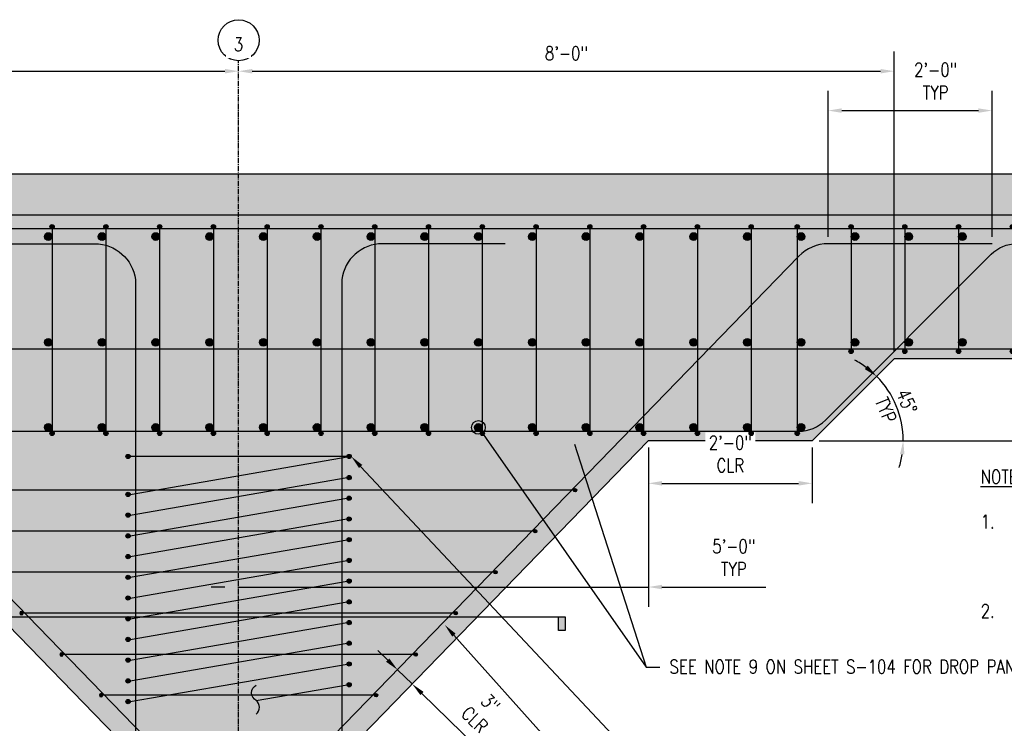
# Model space of a CAD drawing. Header units: inches. Extents: x 870 to 1996, y -84 to 460.
# Tile 13 of 20: x 970 to 1114, y 132 to 235. Entities that reach past the tile are written whole.
import ezdxf
from ezdxf import colors
from ezdxf.entities.mleader import LeaderData, LeaderLine
from ezdxf.enums import TextEntityAlignment as Align
from ezdxf.math import Vec2, Vec3

# ---------------------------------------------------------------- set-up
doc = ezdxf.new("R2010")
doc.units = ezdxf.units.IN
doc.header["$MEASUREMENT"] = 0
doc.linetypes.add('CENTER2', pattern=[1.125, 0.75, -0.125, 0.125, -0.125])
for name, color, linetype in [('A-DETL', 3, 'Continuous'), ('A-DETL-GENF', 3, 'Continuous'), ('A-DETL-WIDE', 5, 'Continuous'), ('A-FLOR', 173, 'Continuous'), ('G-ANNO-SYMB', 2, 'Continuous'), ('G-ANNO-TEXT', 2, 'Continuous'), ('S-ANNO-DIMS', 1, 'Continuous'), ('S-ANNO-NOTE', 2, 'Continuous'), ('S-ANNO-SYMB', 2, 'Continuous'), ('S-ANNO-TEXT', 2, 'Continuous'), ('S-COLS', 53, 'Continuous'), ('S-GRID', 1, 'CENTER2'), ('S-GRID-IDEN', 1, 'Continuous')]:
    doc.layers.add(name, color=color, linetype=linetype)
doc.layers.add('A-WALL-PATT', color=9, linetype='Continuous', true_color=0x808080)
doc.styles.add('Annotative', font='romans.shx', dxfattribs={"width": 0.8, "height": 0.125})
doc.styles.add('Arial', font='romans.shx', dxfattribs={"width": 0.8})
doc.styles.add('ROMANS', font='romans.shx', dxfattribs={"width": 0.8})
doc.dimstyles.new('Annotative', dxfattribs={"dimscale": 0, "dimtxt": 0.125, "dimasz": 0.125, "dimexe": 0.18, "dimexo": 0.0625, "dimgap": 0.09, "dimtad": 1, "dimdec": 3, "dimzin": 3, "dimdsep": 46, "dimlunit": 4, "dimtxsty": 'Annotative', "dimcen": 0.09, "dimclrt": 2, "dimazin": 2, "dimtfac": 1, "dimtdec": 3, "dimtmove": 0, "dimatfit": 0, "dimfxl": 1, "dimtfill": 1, "dimfrac": 2, "dimtolj": 1, "dimtzin": 0, "dimarcsym": 0})

# ---------------------------------------------------------------- blocks, each defined once
blk = doc.blocks.new('Grid - Circle 3_8_-570341-SECTION _COLUMN STRIP_ LONG - Callout 1')
at = {"layer": 'S-GRID-IDEN'}
blk.add_circle((1002.08, 223.25), 3, dxfattribs=at)
blk = doc.blocks.new('*D63')
at = {"layer": 'S-ANNO-DIMS', "color": 0, "lineweight": -2, "transparency": 16777216}
for p, q in [((906.08, 186.37), (906.08, 230.32)), ((908.08, 227.44), (1000.08, 227.44))]:
    blk.add_line(p, q, dxfattribs=at)
at = {"layer": 'S-ANNO-DIMS', "color": 0, "transparency": 16777216}
for points in [[(908.08, 227.77), (908.08, 227.11), (906.08, 227.44)], [(1000.08, 227.77), (1000.08, 227.11), (1002.08, 227.44)]]:
    blk.add_solid(points, dxfattribs=at)
at = {"layer": 'S-ANNO-DIMS', "color": 2, "lineweight": -3, "transparency": 16777216, "insert": (954.08, 230.07), "char_height": 2, "width": 8.2186, "attachment_point": 5, "style": 'Annotative'}
blk.add_mtext('\\A1;8\'-0"', dxfattribs=at)
blk = doc.blocks.new('*D64')
at = {"layer": 'S-ANNO-DIMS', "color": 0, "lineweight": -2, "transparency": 16777216}
for p, q in [((1098.08, 186.37), (1098.08, 230.32)), ((1004.08, 227.44), (1096.08, 227.44))]:
    blk.add_line(p, q, dxfattribs=at)
at = {"layer": 'S-ANNO-DIMS', "color": 0, "transparency": 16777216}
for points in [[(1004.08, 227.77), (1004.08, 227.11), (1002.08, 227.44)], [(1096.08, 227.77), (1096.08, 227.11), (1098.08, 227.44)]]:
    blk.add_solid(points, dxfattribs=at)
at = {"layer": 'S-ANNO-DIMS', "color": 2, "lineweight": -3, "transparency": 16777216, "insert": (1050.08, 230.07), "char_height": 2, "width": 8.2186, "attachment_point": 5, "style": 'Annotative'}
blk.add_mtext('\\A1;8\'-0"', dxfattribs=at)
blk = doc.blocks.new('*D39')
at = {"layer": 'S-ANNO-DIMS', "color": 0, "lineweight": -2, "transparency": 16777216}
for p, q in [((1151.2, 185.37), (1160.25, 185.37)), ((1157.37, 183.37), (1157.37, 175.37)), ((1087.08, 173.37), (1160.25, 173.37))]:
    blk.add_line(p, q, dxfattribs=at)
at = {"layer": 'S-ANNO-DIMS', "color": 0, "transparency": 16777216}
for points in [[(1157.04, 183.37), (1157.7, 183.37), (1157.37, 185.37)], [(1157.04, 175.37), (1157.7, 175.37), (1157.37, 173.37)]]:
    blk.add_solid(points, dxfattribs=at)
at = {"layer": 'S-ANNO-DIMS', "color": 2, "transparency": 16777216, "insert": (1154.74, 179.37), "char_height": 2, "attachment_point": 5, "rotation": 90, "style": 'Annotative', "bg_fill": 3, "box_fill_scale": 1.25, "bg_fill_color": 256, "bg_fill_true_color": 13158600, "bg_fill_transparency": 0}
blk.add_mtext('\\A1;1\'-0"', dxfattribs=at)
blk = doc.blocks.new('_DotBlank')
at = {"color": 0, "linetype": 'ByBlock', "lineweight": -2}
blk.add_line((-0.5, 0), (-1, 0), dxfattribs=at)
blk.add_circle((0, 0), 0.5, dxfattribs=at)
blk = doc.blocks.new('Reinforcing Bar Section_USACE - __5-V7-INTERIOR COLUMN SECTION')
h = blk.add_hatch(color=256)
h.dxf.hatch_style = 1
h.paths.add_polyline_path([(-1177.2, 10.66, 1), (-1177.83, 10.66, 1)])
blk.add_circle((-1177.51, 10.66), 0.312)
blk = doc.blocks.new('Reinforcing Bar Section_USACE - __9-1453024-INTERIOR COLUMN SECTION')
h = blk.add_hatch(color=256)
h.dxf.hatch_style = 1
h.paths.add_polyline_path([(-1291.05, -1.24, 1), (-1292.17, -1.24, 1)])
blk.add_circle((-1291.61, -1.24), 0.562)
blk = doc.blocks.new('*U33')
at = {"layer": 'A-DETL', "lineweight": -3}
for p in [(1291.61, 9.24), (1291.61, -6.26)]:
    blk.add_blockref('Reinforcing Bar Section_USACE - __9-1453024-INTERIOR COLUMN SECTION', p, dxfattribs=at)
blk = doc.blocks.new('*U34')
at = {"color": 0, "linetype": 'ByBlock', "lineweight": -2, "transparency": 16777216}
for p in [(55.125, 0), (63, 0), (70.875, 0), (78.75, 0), (86.625, 0), (94.5, 0), (102.375, 0), (110.25, 0), (118.125, 0), (126, 0), (133.875, 0), (141.75, 0), (149.625, 0), (157.5, 0), (165.375, 0), (173.25, 0), (181.125, 0), (189, 0)]:
    blk.add_blockref('*U33', p, dxfattribs=at)
blk = doc.blocks.new('*U35')
at = {"layer": 'A-DETL', "lineweight": -3}
blk.add_blockref('Reinforcing Bar Section_USACE - __9-1453024-INTERIOR COLUMN SECTION', (1291.61, 1.24), dxfattribs=at)
blk = doc.blocks.new('*U36')
at = {"color": 0, "linetype": 'ByBlock', "lineweight": -2, "transparency": 16777216}
for p in [(55.125, 0), (63, 0), (70.875, 0), (78.75, 0), (86.625, 0), (94.5, 0), (102.375, 0), (110.25, 0), (118.125, 0), (126, 0), (133.875, 0), (141.75, 0), (149.625, 0), (157.5, 0), (165.375, 0)]:
    blk.add_blockref('*U35', p, dxfattribs=at)
blk = doc.blocks.new('*D59')
at = {"layer": 'S-ANNO-DIMS', "color": 0, "lineweight": -2, "transparency": 16777216}
for start, end in [(53.6035, 62.207), (0, 45), (342.793, 351.3965)]:
    blk.add_arc((1086.08, 173.37), 13.33, start, end, dxfattribs=at)
at = {"layer": 'S-ANNO-DIMS', "color": 0, "transparency": 16777216}
for points in [[(1094.21, 184.36), (1093.77, 183.85), (1095.5, 182.8)], [(1098.93, 171.41), (1099.59, 171.36), (1099.41, 173.37)]]:
    blk.add_solid(points, dxfattribs=at)
at = {"layer": 'S-ANNO-DIMS', "color": 2, "transparency": 16777216, "insert": (1098.39, 178.48), "char_height": 2, "attachment_point": 5, "rotation": 292.5, "style": 'Annotative'}
blk.add_mtext('\\A1;45°\\PTYP', dxfattribs=at)
blk = doc.blocks.new('*D45')
at = {"layer": 'S-ANNO-DIMS', "color": 0, "lineweight": -2, "transparency": 16777216}
for p, q in [((1086.08, 172.37), (1086.08, 164.25)), ((1064.08, 167.13), (1084.08, 167.13))]:
    blk.add_line(p, q, dxfattribs=at)
at = {"layer": 'S-ANNO-DIMS', "color": 0, "transparency": 16777216}
for points in [[(1064.08, 167.47), (1064.08, 166.8), (1062.08, 167.13)], [(1084.08, 167.47), (1084.08, 166.8), (1086.08, 167.13)]]:
    blk.add_solid(points, dxfattribs=at)
at = {"layer": 'S-ANNO-DIMS', "color": 2, "transparency": 16777216, "insert": (1074.08, 171.43), "char_height": 2, "attachment_point": 5, "style": 'Annotative', "bg_fill": 3, "box_fill_scale": 1.25, "bg_fill_color": 256, "bg_fill_true_color": 13158600, "bg_fill_transparency": 0}
blk.add_mtext('\\A1;2\'-0"\\PCLR', dxfattribs=at)
blk = doc.blocks.new('Reinforcing Bar Section_USACE - __4')
h = blk.add_hatch(color=256)
h.dxf.hatch_style = 1
h.paths.add_polyline_path([(-0.25, 0, 1), (0.25, 0, 1)])
blk.add_circle((0, 0), 0.25)
blk = doc.blocks.new('*D71')
at = {"layer": 'S-ANNO-DIMS', "color": 0, "lineweight": -2, "transparency": 16777216}
for p, q in [((1023.91, 141.25), (1022.48, 142.65)), ((1025.35, 139.86), (1027.5, 137.77)), ((1028.93, 136.38), (1037.3, 128.25))]:
    blk.add_line(p, q, dxfattribs=at)
at = {"layer": 'S-ANNO-DIMS', "color": 0, "transparency": 16777216}
for points in [[(1024.15, 141.49), (1023.68, 141.01), (1025.35, 139.86)], [(1029.17, 136.61), (1028.7, 136.14), (1027.5, 137.77)]]:
    blk.add_solid(points, dxfattribs=at)
at = {"layer": 'S-ANNO-DIMS', "color": 2, "transparency": 16777216, "insert": (1037.81, 133.74), "char_height": 2, "attachment_point": 5, "rotation": 315.8401, "style": 'Annotative', "bg_fill": 3, "box_fill_scale": 1.25, "bg_fill_color": 256, "bg_fill_true_color": 13158600, "bg_fill_transparency": 0}
blk.add_mtext('\\A1;3"\\PCLR', dxfattribs=at)
blk = doc.blocks.new('*U73')
at = {"layer": 'A-DETL', "lineweight": -3}
blk.add_line((0, 14.81), (0, -14.81), dxfattribs=at)
for p in [(1177.51, 4.47), (1177.51, -25.78)]:
    blk.add_blockref('Reinforcing Bar Section_USACE - __5-V7-INTERIOR COLUMN SECTION', p, dxfattribs=at)
blk = doc.blocks.new('*U74')
at = {"color": 0, "linetype": 'ByBlock', "lineweight": -2, "transparency": 16777216}
for p in [(55.125, 0), (63, 0), (70.875, 0), (78.75, 0), (86.625, 0), (94.5, 0), (102.375, 0), (110.25, 0), (118.125, 0), (126, 0), (133.875, 0), (141.75, 0), (149.625, 0), (157.5, 0)]:
    blk.add_blockref('*U73', p, dxfattribs=at)
blk = doc.blocks.new('*U75')
at = {"layer": 'A-DETL', "lineweight": -3}
blk.add_line((0, 8.81), (0, -8.81), dxfattribs=at)
for p in [(1177.51, -1.53), (1177.51, -19.78)]:
    blk.add_blockref('Reinforcing Bar Section_USACE - __5-V7-INTERIOR COLUMN SECTION', p, dxfattribs=at)
blk = doc.blocks.new('*U76')
at = {"color": 0, "linetype": 'ByBlock', "lineweight": -2, "transparency": 16777216}
for p in [(0, 0), (7.875, 0), (15.75, 0), (23.625, 0), (31.5, 0), (39.375, 0), (47.25, 0), (55.125, 0)]:
    blk.add_blockref('*U75', p, dxfattribs=at)
blk = doc.blocks.new('*U84')
at = {"lineweight": -3}
h = blk.add_hatch(color=256, dxfattribs=at)
edge = h.paths.add_edge_path()
edge.add_line((-0.3125, 0), (-0.4947, 0))
edge.add_line((-0.4947, 0), (0, -0.4947))
edge.add_line((0, -0.4947), (0.4947, 0))
edge.add_line((0.4947, 0), (0.3125, 0))
edge.add_arc((0, 0), 0.3125, 180, 360, ccw=False)
blk.add_hatch(color=256, dxfattribs=at).paths.add_polyline_path([(6.9863, 0), (7.0488, 0), (7.0488, -0.125), (6.9863, -0.125)])
for p, q in [((-0.3125, 0), (0.3125, 0)), ((0.4947, 0), (0, -0.4947)), ((0, -0.4947), (-0.4947, 0))]:
    blk.add_line(p, q, dxfattribs=at)
at = {"linetype": 'Continuous', "lineweight": -3}
blk.add_line((0.3125, 0), (7.0488, 0), dxfattribs=at)
at = {"lineweight": -3, "flags": 128}
blk.add_lwpolyline([(-0.3125, 0), (-0.4947, 0), (0, -0.4947), (0.4947, 0), (0.3125, 0, -1), (-0.3125, 0)], format="xyb", close=True, dxfattribs=at)
blk.add_lwpolyline([(6.9863, 0), (7.0488, 0), (7.0488, -0.125), (6.9863, -0.125), (6.9863, 0)], close=True, dxfattribs=at)
blk.add_lwpolyline([(-0.3125, -0.0156), (-0.3125, -0.0156)], dxfattribs=at)
blk.add_lwpolyline([(-0.3125, -0.0156), (-0.3125, -0.0156)], dxfattribs=at)
at = {"lineweight": -3}
blk.add_circle((0, 0), 0.3125, dxfattribs=at)
at = {"linetype": 'Continuous', "lineweight": -3, "style": 'Arial'}
blk.add_attdef('X#', text='', height=0.0938, dxfattribs=at).set_placement((0, 0.0469), align=Align.BOTTOM_CENTER)
blk.add_attdef('X-###', text='', height=0.0938, dxfattribs=at).set_placement((0, -0.0469), align=Align.TOP_CENTER)
blk = doc.blocks.new('*D91')
at = {"layer": 'S-ANNO-DIMS', "color": 0, "lineweight": -2, "transparency": 16777216}
for p, q in [((1062.08, 172.37), (1062.08, 149.08)), ((1000.08, 151.96), (998.08, 151.96)), ((1002.08, 151.96), (1062.08, 151.96)), ((1064.08, 151.96), (1079.27, 151.96))]:
    blk.add_line(p, q, dxfattribs=at)
at = {"layer": 'S-ANNO-DIMS', "color": 0, "transparency": 16777216}
for points in [[(1000.08, 152.29), (1000.08, 151.63), (1002.08, 151.96)], [(1064.08, 152.29), (1064.08, 151.63), (1062.08, 151.96)]]:
    blk.add_solid(points, dxfattribs=at)
at = {"layer": 'S-ANNO-DIMS', "color": 2, "transparency": 16777216, "insert": (1074.59, 156.26), "char_height": 2, "attachment_point": 5, "style": 'Annotative', "bg_fill": 3, "box_fill_scale": 1.25, "bg_fill_color": 256, "bg_fill_true_color": 13158600, "bg_fill_transparency": 0}
blk.add_mtext('\\A1;5\'-0"\\PTYP', dxfattribs=at)
blk = doc.blocks.new('*D92')
at = {"layer": 'S-ANNO-DIMS', "color": 0, "lineweight": -2, "transparency": 16777216}
for p, q in [((1088.41, 203.19), (1088.41, 224.56)), ((1112.41, 203.19), (1112.41, 224.56)), ((1090.41, 221.68), (1110.41, 221.68))]:
    blk.add_line(p, q, dxfattribs=at)
at = {"layer": 'S-ANNO-DIMS', "color": 0, "transparency": 16777216}
for points in [[(1090.41, 222.01), (1090.41, 221.35), (1088.41, 221.68)], [(1110.41, 222.01), (1110.41, 221.35), (1112.41, 221.68)]]:
    blk.add_solid(points, dxfattribs=at)
at = {"layer": 'S-ANNO-DIMS', "color": 2, "transparency": 16777216, "insert": (1104.15, 225.98), "char_height": 2, "attachment_point": 5, "style": 'Annotative', "bg_fill": 3, "box_fill_scale": 1.25, "bg_fill_color": 256, "bg_fill_true_color": 13158600, "bg_fill_transparency": 0}
blk.add_mtext('\\A1;2\'-0"\\PTYP', dxfattribs=at)

msp = doc.modelspace()

# ---------------------------------------------------------------- hatches: boundary and pattern name
at = {"layer": 'A-WALL-PATT', "lineweight": -3}
h = msp.add_hatch(dxfattribs=at)
h.set_pattern_fill('AR-SAND', color=8)
h.paths.add_polyline_path([(1150.1995, 212.375), (898.267, 212.375), (898.267, 206.375), (1150.1995, 206.375)])
h = msp.add_hatch(dxfattribs=at)
h.set_pattern_fill('AR-CONC', color=8, style=0)
h.set_pattern_definition([(50, (0, 0), (7.172602, -0.62752), [0.75, -8.25]), (355, (0, 0), (-1.387513, 7.52192), [0.6, -6.6]), (100.45144, (0.598, -0.052), (5.78509, 6.8944), [0.6374, -7.01142]), (46.1842, (0, 2), (10.67241, -1.65519), [1.125, -12.375]), (96.6356, (0.889, 1.862), (9.34662, 9.74119), [0.9561, -10.51714]), (351.1842, (0, 2), (9.34662, 9.74119), [0.9, -9.9]), (21, (1, 1.5), (5.96907, -4.02619), [0.75, -8.25]), (326, (1, 1.5), (2.433153, 7.2515), [0.6, -6.6]), (71.45144, (1.4974, 1.1645), (8.402224, 3.22531), [0.6374, -7.01142]), (37.5, (0, 0), (0.1215986, 3.3289385), [0, -6.52, 0, -6.7, 0, -6.625]), (7.5, (0, 0), (2.630695, 3.944117), [0, -3.82, 0, -6.37, 0, -2.525]), (327.5, (-2.23, 0), (5.3382244, -0.225549), [0, -2.5, 0, -7.8, 0, -10.35]), (317.5, (-3.23, 0), (5.831862, 1.00105), [0, -3.25, 0, -5.18, 0, -7.35])])
h.paths.add_polyline_path([(1098.0774, 185.375), (1150.1995, 185.375), (1150.1995, 197.875), (1150.1995, 198.875), (1149.1995, 199.375), (1150.1995, 199.875), (1150.1995, 206.375), (898.267, 206.375), (898.267, 199.875), (897.267, 199.375), (899.267, 198.375), (898.267, 197.875), (898.267, 185.375), (906.0774, 185.375), (918.0774, 173.375), (942.0774, 173.375), (984.0774, 130.125), (984.0774, 1.5), (986.2932, 1.8907), (987.9718, 1.5), (989.5238, 1.887), (989.954, 1.2726), (990.5684, 1.7028), (991.2179, 1.3278), (991.8323, 1.758), (992.4818, 1.383), (994.0488, 1.7737), (995.1817, 1.2454), (996.088, 1.668), (997.7925, 1.2713), (998.3228, 1.8016), (999.6823, 1.1677), (1000.5661, 2.0516), (1001.3539, 1.5), (1002.3198, 1.7588), (1002.7637, 1.315), (1003.67, 1.7376), (1004.0235, 1.384), (1005.2309, 1.7076), (1006.6405, 1.1945), (1007.8151, 1.622), (1009.2246, 1.109), (1011.5739, 1.9641), (1012.2101, 1.3278), (1012.7384, 1.6978), (1013.4066, 1.1372), (1014.4035, 1.5), (1014.6903, 1.0904), (1016.5696, 1.7745), (1017.9291, 1.1405), (1018.4594, 1.6709), (1018.9898, 1.1405), (1020.0774, 1.5), (1020.0774, 130.125), (1062.0774, 173.375), (1086.0774, 173.375)])

# ---------------------------------------------------------------- linework, layer by layer
at = {"layer": 'A-DETL', "lineweight": -3}
for p, q in [((1150.1995, 212.375), (898.267, 212.375)), ((1018.2649, 171.0625), (985.8899, 171.0625)), ((986.2024, 165.5063), (1018.2649, 171.0625)), ((986.2024, 162.475), (1017.9524, 167.9771)), ((986.2024, 159.4438), (1017.9467, 164.9449)), ((986.2024, 156.4125), (1017.9467, 161.9146)), ((986.2024, 153.3813), (1017.9524, 158.8833)), ((986.2024, 150.35), (1017.9524, 155.8521)), ((986.2024, 147.3188), (1017.9524, 152.8208)), ((986.2024, 144.2875), (1017.9524, 149.7896)), ((986.2024, 141.2563), (1017.9524, 146.7583)), ((986.2024, 138.225), (1017.9524, 143.7271)), ((986.2024, 135.1938), (1017.9524, 140.6958)), ((1004.6687, 135.3316), (1017.9524, 137.6646))]:
    msp.add_line(p, q, dxfattribs=at)
at = {"layer": 'A-DETL'}
for p, q in [((1051.3472, 166.125), (952.8076, 166.125)), ((1045.3472, 160.125), (958.6342, 160.125)), ((1039.7033, 154.125), (964.4515, 154.125)), ((1033.8719, 148.1296), (970.2828, 148.1296))]:
    msp.add_line(p, q, dxfattribs=at)
at = {"layer": 'A-DETL', "lineweight": -3}
msp.add_lwpolyline([(1004.6687, 133.3629, 0.44469329), (1004.6687, 135.3629, -0.60352966), (1004.6687, 137.6129)], format="xyb", dxfattribs=at)
at = {"layer": 'A-DETL-WIDE', "lineweight": -3}
for p, q in [((1150.1995, 204.3824), (898.267, 204.3824)), ((1150.1995, 186.75), (898.267, 186.75))]:
    msp.add_line(p, q, dxfattribs=at)
for points in [[(898.267, 202.1887), (915.7413, 202.1887, -0.20272562), (920.0457, 200.3687), (991.3818, 126.9095, -0.19510467), (993.0774, 122.7295), (993.0774, 104.7295)], [(963.0217, 202.1887), (981.0217, 202.1887, -0.37765426), (986.9738, 196.9451), (986.9738, -37.1775, -0.41421356), (980.9738, -43.1775), (962.9738, -43.1775)], [(1041.1331, 202.1887), (1023.1331, 202.1887, 0.37765426), (1017.181, 196.9451), (1017.181, -37.1775, 0.41421356), (1023.181, -43.1775), (1041.181, -43.1775)]]:
    msp.add_lwpolyline(points, format="xyb", dxfattribs=at)
at = {"layer": 'A-FLOR'}
msp.add_line((1150.1995, 206.375), (898.267, 206.375), dxfattribs=at)
at = {"layer": 'S-COLS', "lineweight": -3}
for p, q in [((984.0774, 130.125), (942.0774, 173.375)), ((1020.0774, 130.125), (1062.0774, 173.375))]:
    msp.add_line(p, q, dxfattribs=at)

# ---------------------------------------------------------------- block references
for name, p in [('*U76', (1091.7649, 195.5639)), ('*U34', (919.0774, 195.2506)), ('*U36', (919.0774, 175.3125))]:
    msp.add_blockref(name, p)
at = {"layer": 'A-DETL', "lineweight": -3}
for p in [(2261.4027, 194.0323), (2163.4027, 160.4045), (2195.7777, 160.4045), (2195.7777, 157.3191), (2163.4027, 154.8483), (2195.7721, 154.2868), (2163.4027, 151.817), (2195.7721, 151.2566), (2163.4027, 148.7858), (2195.7777, 148.2253), (2163.4027, 145.7545), (2195.7777, 145.1941), (2163.4027, 142.7233), (2195.7777, 142.1628), (2163.4027, 139.692), (2195.7777, 139.1316), (2163.4027, 136.6608), (2195.7777, 136.1003), (2163.4027, 133.6295), (2195.7777, 133.0691), (2163.4027, 130.5983), (2195.7777, 130.0378), (2163.4027, 127.567), (2195.7777, 127.0066), (2163.4027, 124.5358)]:
    msp.add_blockref('Reinforcing Bar Section_USACE - __5-V7-INTERIOR COLUMN SECTION', p, dxfattribs=at)
at = {"layer": 'A-DETL-GENF', "lineweight": -3}
for p in [(1051.3472, 166.125), (1045.5206, 160.125), (1039.7033, 154.125), (1033.8719, 148.1296), (1028.0076, 142.0908), (1022.2142, 136.125)]:
    msp.add_blockref('Reinforcing Bar Section_USACE - __4', p, dxfattribs=at)
at = {"layer": 'A-DETL-GENF', "lineweight": -3, "xscale": -1}
for p in [(970.2828, 148.1296), (976.1472, 142.0908), (981.9405, 136.125)]:
    msp.add_blockref('Reinforcing Bar Section_USACE - __4', p, dxfattribs=at)
at = {"layer": 'S-GRID-IDEN', "lineweight": -3}
msp.add_blockref('Grid - Circle 3_8_-570341-SECTION _COLUMN STRIP_ LONG - Callout 1', (0, 8.7242), dxfattribs=at)

# ---------------------------------------------------------------- leaders
at = {"layer": 'S-ANNO-NOTE'}
ml = msp.add_multileader_mtext('Standard', dxfattribs=at)
ml.set_content('', color=256, style='Annotative')
ml.set_leader_properties(color=1, linetype='ByLayer', lineweight=-1)
ml.set_arrow_properties(name='DOTBLANK')
ml.build(insert=Vec2(0, 0))
ml.multileader.update_dxf_attribs({"has_dogleg": 0, "text_right_attachment_type": 3, "dogleg_length": 0.125, "arrow_head_size": 2, "scale": 16})
ctx = ml.context
ctx.base_point, ctx.scale, ctx.char_height, ctx.arrow_head_size, ctx.landing_gap_size, ctx.plane_origin = Vec3(1061.7456, 140.2144), 16, 2, 2, 1.44, Vec3(1036.6956, 171.6113)
ctx.right_attachment = 3
notes = []
notes.append((ctx, [(0, (1, 1, 0), (1059.7456, 140.2144), (1, 0), 2, [(0, [(1037.2024, 175.3125)], 0, [])])]))
ctx.mtext.insert, ctx.mtext.flow_direction = Vec3(1063.1856, 141.2144), 5
for ctx, leaders in notes:
    for number, flags, end, landing, length, lines in leaders:
        leader = LeaderData()
        leader.index, (leader.has_last_leader_line, leader.has_dogleg_vector, leader.attachment_direction) = number, flags
        leader.last_leader_point, leader.dogleg_vector, leader.dogleg_length = Vec3(end), Vec3(landing), length
        for number, points, colour, breaks in lines:
            line = LeaderLine()
            line.index, line.vertices, line.color, line.breaks = number, Vec3.list(points), colors.encode_raw_color(colour), breaks
            leader.lines.append(line)
        ctx.leaders.append(leader)

# ---------------------------------------------------------------- next in the draw order: texts
at = {"layer": 'G-ANNO-TEXT', "lineweight": -3, "insert": (1110.7467, 169.0887), "char_height": 2, "width": 56.674746, "attachment_point": 1, "line_spacing_factor": 0.981704, "style": 'Annotative', "bg_fill": 2}
msp.add_mtext('\\pxt3.2,6.4,9.6,12.8,16,19.2,22.4,25.6,28.8,32,35.2,38.4,41.6,44.8,48,51.2,54.4,57.6,60.8,64,67.2,70.4,73.6,76.8,80,83.2,86.4,89.6,92.8,96,99.2,102.4;{\\LNOTES:}\\P\\P\\pi-3.2,l3.2;1.^ISPLICES NOT SHOWN FOR CLARITY. REFER S-102 AND S-104 FOR SPLICE LOCATIONS.\\P\\pi0,l0;\\P\\pi-3.2,l3.2;2.^IEARTH COVER NOT SHOWN FOR CLARITY.', dxfattribs=at)
at = {"layer": 'S-GRID-IDEN', "lineweight": -3, "insert": (1002.0615, 231.3734), "char_height": 2, "width": 1.632756, "attachment_point": 5, "line_spacing_factor": 0.981704, "style": 'Annotative', "bg_fill": 2}
msp.add_mtext('\\pxqc,t3.2,6.4,9.6,12.8,16,19.2,22.4,25.6,28.8,32,35.2,38.4,41.6,44.8,48,51.2,54.4,57.6,60.8,64,67.2,70.4,73.6,76.8,80,83.2,86.4,89.6,92.8,96,99.2,102.4;{3}', dxfattribs=at)

# ---------------------------------------------------------------- next in the draw order: linework, layer by layer
at = {"layer": 'S-GRID', "lineweight": -3}
msp.add_line((1002.0774, -57.14), (1002.0774, 228.9767), dxfattribs=at)

# ---------------------------------------------------------------- next in the draw order: dimensions: what is measured, and where the dimension line sits
at = {"layer": 'S-ANNO-DIMS', "lineweight": -3}
for base, p1, p2, override, picture, middle in [((1002.0774, 227.4391), (906.0774, 185.375), (1002.0774, 212.375), {"dimpost": '\\X', "dimse2": 1, "dimtfill": 0}, '*D63', (954.0774, 230.0696)), ((1098.0774, 227.4391), (1002.0774, 212.375), (1098.0774, 185.375), {"dimpost": '\\X', "dimse1": 1, "dimtfill": 0}, '*D64', (1050.0774, 230.0696))]:
    dim = msp.add_linear_dim(base=base, p1=p1, p2=p2, dimstyle='Annotative', override=override, dxfattribs=at)
    dim.commit()
    dim.dimension.update_dxf_attribs({"geometry": picture, "text_midpoint": middle})

# ---------------------------------------------------------------- next in the draw order: leaders
at = {"layer": 'S-ANNO-NOTE', "lineweight": -3}
ml = msp.add_multileader_mtext('Standard', dxfattribs=at)
ml.set_content('\\pxt3.2,6.4,9.6,12.8,16,19.2,22.4,25.6,28.8,32,35.2,38.4,41.6,44.8,48,51.2,54.4,57.6,60.8,64,67.2,70.4,73.6,76.8,80,83.2,86.4,89.6,92.8,96,99.2,102.4;SEE NOTE 9 ON SHEET S-104 FOR DROP PANEL BAR SIZES AND QUANTITIES', color=256, style='Annotative')
ml.set_leader_properties(color=1, linetype='ByLayer', lineweight=-1)
ml.build(insert=Vec2(0, 0))
ml.multileader.update_dxf_attribs({"text_right_attachment_type": 3, "dogleg_length": 0.125, "arrow_head_size": 2, "scale": 16})
ctx = ml.context
ctx.base_point, ctx.scale, ctx.char_height, ctx.arrow_head_size, ctx.landing_gap_size, ctx.plane_origin = Vec3(1063.7456, 140.2144), 16, 2, 2, 1.44, Vec3(1034.3156, 137.9692)
ctx.right_attachment = 3
notes = []
notes.append((ctx, [(0, (1, 1, 0), (1061.7456, 140.2144), (1, 0), 2, [(1, [(1050.6436, 174.75)], 0, [])])]))
ctx.mtext.insert, ctx.mtext.width, ctx.mtext.defined_height, ctx.mtext.flow_direction = Vec3(1065.1856, 141.3096), 34.61305, 4.6939, 5
for ctx, leaders in notes:
    for number, flags, end, landing, length, lines in leaders:
        leader = LeaderData()
        leader.index, (leader.has_last_leader_line, leader.has_dogleg_vector, leader.attachment_direction) = number, flags
        leader.last_leader_point, leader.dogleg_vector, leader.dogleg_length = Vec3(end), Vec3(landing), length
        for number, points, colour, breaks in lines:
            line = LeaderLine()
            line.index, line.vertices, line.color, line.breaks = number, Vec3.list(points), colors.encode_raw_color(colour), breaks
            leader.lines.append(line)
        ctx.leaders.append(leader)

# ---------------------------------------------------------------- next in the draw order: dimensions: what is measured, and where the dimension line sits
at = {"layer": 'S-ANNO-DIMS'}
dim = msp.add_linear_dim(base=(1157.3686, 173.375), p1=(1150.1995, 185.375), p2=(1086.0774, 173.375), angle=90, dimstyle='Annotative', override={"dimpost": '\\X'}, dxfattribs=at)
dim.commit()
dim.dimension.update_dxf_attribs({"geometry": '*D39', "text_midpoint": (1154.7381, 179.375)})

# ---------------------------------------------------------------- next in the draw order: linework, layer by layer
at = {"layer": 'S-COLS', "lineweight": -3}
for p, q in [((1098.0774, 185.375), (1086.0774, 173.375)), ((1150.1995, 185.375), (1098.0774, 185.375)), ((1086.0774, 173.375), (1062.0774, 173.375))]:
    msp.add_line(p, q, dxfattribs=at)

# ---------------------------------------------------------------- next in the draw order: dimensions: what is measured, and where the dimension line sits
at = {"layer": 'S-ANNO-DIMS'}
dim = msp.add_angular_dim_2l(base=(1098.9549, 176.8255), line1=((1098.0774, 185.375), (1086.0774, 173.375)), line2=((1086.0774, 173.375), (1062.0774, 173.375)), text='<>\\XTYP', dimstyle='Annotative', override={"dimpost": '\\X', "dimse1": 1, "dimse2": 1, "dimtfill": 0}, dxfattribs=at)
dim.commit()
dim.dimension.update_dxf_attribs({"geometry": '*D59', "text_midpoint": (1098.3943, 178.4768), "dimtype": 162})

# ---------------------------------------------------------------- next in the draw order: dimensions: what is measured, and where the dimension line sits
dim = msp.add_linear_dim(base=(1086.0774, 167.132), p1=(1062.0774, 173.375), p2=(1086.0774, 173.375), text='<>\\PCLR', dimstyle='Annotative', override={"dimpost": '\\X', "dimse1": 1}, dxfattribs=at)
dim.commit()
dim.dimension.update_dxf_attribs({"geometry": '*D45', "text_midpoint": (1074.0774, 171.4291)})

# ---------------------------------------------------------------- next in the draw order: linework, layer by layer
at = {"layer": 'A-DETL', "lineweight": -3}
msp.add_line((1083.8899, 204.3778), (1083.8899, 174.75), dxfattribs=at)
at = {"layer": 'A-DETL-WIDE', "lineweight": -3}
msp.add_lwpolyline([(898.3463, 194.1667), (916.1521, 176.3609, 0.19891237), (920.0412, 174.75), (1084.1135, 174.75, 0.19891237), (1088.0026, 176.3609), (1112.2927, 200.651, -0.19891237), (1116.005, 202.1887), (1140.005, 202.1887)], format="xyb", dxfattribs=at)

# ---------------------------------------------------------------- next in the draw order: block references
msp.add_blockref('*U74', (919.6399, 189.5639))
at = {"layer": 'A-DETL', "lineweight": -3}
msp.add_blockref('Reinforcing Bar Section_USACE - __5-V7-INTERIOR COLUMN SECTION', (2261.4027, 163.7795), dxfattribs=at)

# ---------------------------------------------------------------- next in the draw order: leaders
at = {"layer": 'S-ANNO-NOTE', "lineweight": -3}
ml = msp.add_multileader_mtext('Standard', dxfattribs=at)
ml.set_content('TERMINATE SPIRAL 2" BELOW BOTTOM OF DROP PANEL ELEVATION', color=256, style='Annotative')
ml.set_leader_properties(color=1, lineweight=-1)
ml.build(insert=Vec2(0, 0))
ml.multileader.update_dxf_attribs({"text_right_attachment_type": 3, "dogleg_length": 0.125, "arrow_head_size": 2, "scale": 16})
ctx = ml.context
ctx.base_point, ctx.scale, ctx.char_height, ctx.arrow_head_size, ctx.landing_gap_size, ctx.plane_origin = Vec3(1063.7456, 125.1122), 16, 2, 2, 1.44, Vec3(1038.7809, 126.8498)
ctx.right_attachment = 3
notes = []
notes.append((ctx, [(0, (1, 1, 0), (1061.7456, 125.1122), (1, 0), 2, [(0, [(1018.5774, 171.0625)], 0, [])])]))
ctx.mtext.insert, ctx.mtext.width, ctx.mtext.defined_height, ctx.mtext.flow_direction = Vec3(1065.1856, 126.1122), 33.949788, 8.4339, 5
ml = msp.add_multileader_mtext('Standard', dxfattribs=at)
ml.set_content('#4 CLOSED TIES @ 6" OC', color=256, style='Annotative')
ml.set_leader_properties(color=1, linetype='ByLayer', lineweight=-1)
ml.build(insert=Vec2(0, 0))
ml.multileader.update_dxf_attribs({"text_right_attachment_type": 3, "dogleg_length": 0.125, "arrow_head_size": 2, "scale": 16})
ctx = ml.context
ctx.base_point, ctx.scale, ctx.char_height, ctx.arrow_head_size, ctx.landing_gap_size, ctx.plane_origin = Vec3(927.7413, 160.3206), 16, 2, 2, 1.44, Vec3(891.3838, 130.0598)
ctx.right_attachment = 3
notes.append((ctx, [(1, (1, 1, 0), (952.4308, 156.2254), (-1, 0), 2, [(0, [(959.1262, 166.125)], 0, [])])]))
ctx.mtext.insert, ctx.mtext.width, ctx.mtext.defined_height, ctx.mtext.flow_direction = Vec3(929.1813, 161.3206), 21.407139, 7.612, 5
for ctx, leaders in notes:
    for number, flags, end, landing, length, lines in leaders:
        leader = LeaderData()
        leader.index, (leader.has_last_leader_line, leader.has_dogleg_vector, leader.attachment_direction) = number, flags
        leader.last_leader_point, leader.dogleg_vector, leader.dogleg_length = Vec3(end), Vec3(landing), length
        for number, points, colour, breaks in lines:
            line = LeaderLine()
            line.index, line.vertices, line.color, line.breaks = number, Vec3.list(points), colors.encode_raw_color(colour), breaks
            leader.lines.append(line)
        ctx.leaders.append(leader)

# ---------------------------------------------------------------- next in the draw order: dimensions: what is measured, and where the dimension line sits
at = {"layer": 'S-ANNO-DIMS'}
dim = msp.add_linear_dim(base=(1025.3479, 139.8586), p1=(1031.1869, 141.5651), p2=(1029.0347, 143.6551), angle=135.840054, text='<>\\PCLR', dimstyle='Annotative', override={"dimpost": '\\X', "dimse1": 1, "dimse2": 1}, dxfattribs=at)
dim.commit()
dim.dimension.update_dxf_attribs({"geometry": '*D71', "text_midpoint": (1034.8185, 130.6616), "dimtype": 161})

# ---------------------------------------------------------------- next in the draw order: linework, layer by layer
at = {"layer": 'A-DETL'}
for p, q in [((1028.0076, 142.0908), (976.1472, 142.1025)), ((1022.2142, 136.125), (981.9405, 136.125))]:
    msp.add_line(p, q, dxfattribs=at)
at = {"layer": 'A-DETL-WIDE', "lineweight": -3}
msp.add_lwpolyline([(1112.4135, 202.1887), (1088.4135, 202.1887, 0.20272562), (1084.1091, 200.3687), (1012.773, 126.9095, 0.19510467), (1011.0774, 122.7295), (1011.0774, 104.7295)], format="xyb", dxfattribs=at)

# ---------------------------------------------------------------- next in the draw order: block references
at = {"layer": 'G-ANNO-SYMB', "lineweight": -3}
ref = msp.add_blockref('*U84', (937.1239, 147.5978), dxfattribs=dict(at, xscale=16, yscale=16, zscale=16))
ref.add_attrib('X-###', 'S-304', dxfattribs={"layer": 'S-ANNO-SYMB', "color": 1, "linetype": 'Continuous', "lineweight": -2, "height": 2, "style": 'ROMANS', "width": 0.8}).set_placement((937.1239, 146.8478), align=Align.TOP_CENTER)
ref.add_attrib('X#', 'B2', dxfattribs={"layer": 'S-ANNO-TEXT', "color": 1, "linetype": 'Continuous', "lineweight": -2, "height": 2, "style": 'ROMANS', "width": 0.8}).set_placement((937.1239, 148.3478), align=Align.BOTTOM_CENTER)

# ---------------------------------------------------------------- next in the draw order: leaders
at = {"layer": 'S-ANNO-NOTE', "lineweight": -3}
ml = msp.add_multileader_mtext('Standard', dxfattribs=at)
ml.set_content('(24) #11', color=256, style='Annotative')
ml.set_leader_properties(color=1, lineweight=-1)
ml.build(insert=Vec2(0, 0))
ml.multileader.update_dxf_attribs({"text_right_attachment_type": 3, "dogleg_length": 0.125, "arrow_head_size": 2, "scale": 16})
ctx = ml.context
ctx.base_point, ctx.scale, ctx.char_height, ctx.arrow_head_size, ctx.landing_gap_size, ctx.plane_origin = Vec3(1063.7456, 113.4712), 16, 2, 2, 1.44, Vec3(1038.7809, 119.1875)
ctx.right_attachment = 3
notes = []
notes.append((ctx, [(0, (1, 1, 0), (1061.7456, 113.4712), (1, 0), 2, [(0, [(1032.2742, 146.4107)], 0, [])])]))
ctx.mtext.insert, ctx.mtext.width, ctx.mtext.defined_height, ctx.mtext.flow_direction = Vec3(1065.1856, 114.8045), 11.620751, 8.4339, 5
for ctx, leaders in notes:
    for number, flags, end, landing, length, lines in leaders:
        leader = LeaderData()
        leader.index, (leader.has_last_leader_line, leader.has_dogleg_vector, leader.attachment_direction) = number, flags
        leader.last_leader_point, leader.dogleg_vector, leader.dogleg_length = Vec3(end), Vec3(landing), length
        for number, points, colour, breaks in lines:
            line = LeaderLine()
            line.index, line.vertices, line.color, line.breaks = number, Vec3.list(points), colors.encode_raw_color(colour), breaks
            leader.lines.append(line)
        ctx.leaders.append(leader)

# ---------------------------------------------------------------- next in the draw order: dimensions: what is measured, and where the dimension line sits
at = {"layer": 'S-ANNO-DIMS'}
for base, p1, p2, override, picture, middle in [((1112.4135, 221.6791), (1088.4135, 202.1887), (1112.4135, 202.1887), {"dimpost": '\\X'}, '*D92', (1104.1514, 221.6791)), ((1002.0774, 151.9587), (1062.0774, 173.375), (1002.0774, 173.375), {"dimpost": '\\X', "dimse2": 1}, '*D91', (1074.5949, 151.9587))]:
    dim = msp.add_linear_dim(base=base, p1=p1, p2=p2, text='<>\\PTYP', dimstyle='Annotative', override=override, dxfattribs=at)
    dim.commit()
    dim.dimension.update_dxf_attribs({"geometry": picture, "text_midpoint": middle, "dimtype": 160})

doc.saveas('drawing.dxf')
